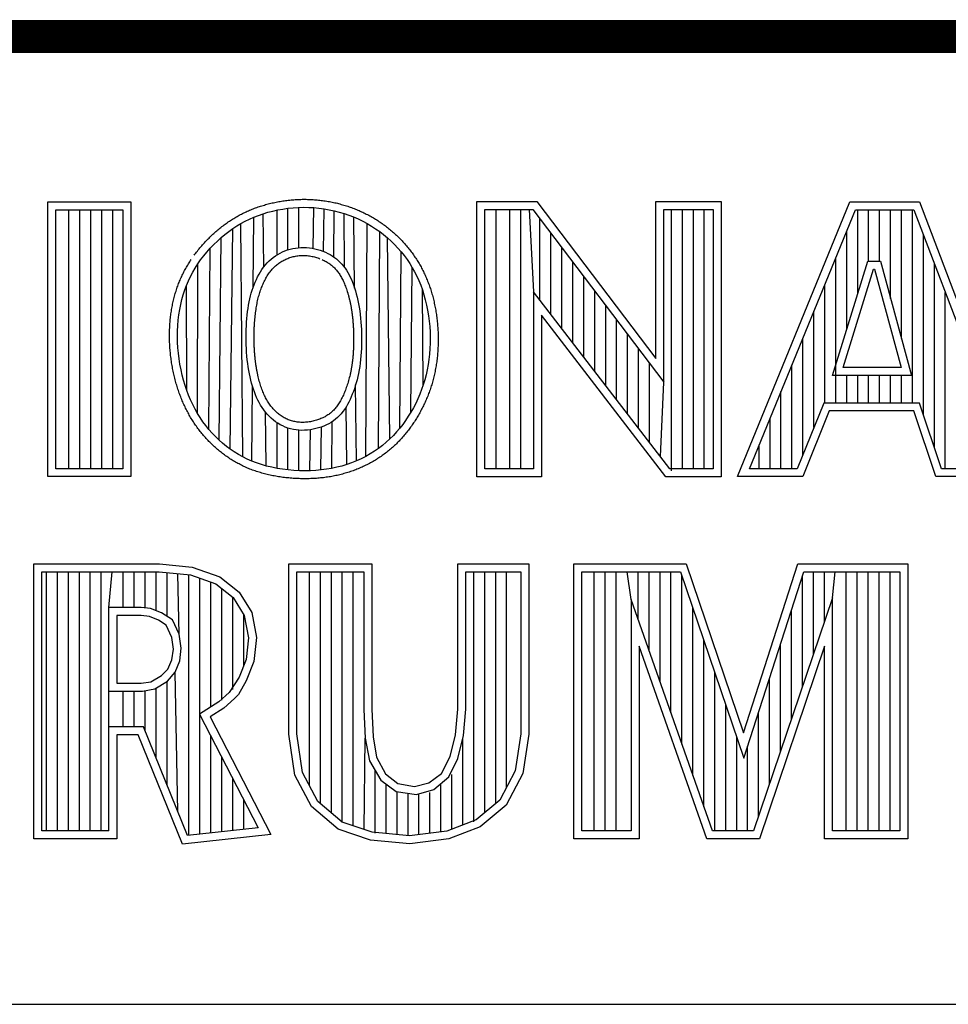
# Model space of a CAD drawing. Header units: inches. Extents: x 0 to 22, y 0 to 17.
# Tile 5 of 10: x 17.589 to 18.155, y 2.37 to 2.97. Entities that reach past the tile are written whole.
import ezdxf

# ---------------------------------------------------------------- set-up
doc = ezdxf.new("R2010")
doc.units = ezdxf.units.IN
doc.header["$LTSCALE"] = 1.21
doc.header["$MEASUREMENT"] = 0
doc.layers.get('0').update_dxf_attribs({"linetype": 'CONTINUOUS'})

msp = doc.modelspace()

# ---------------------------------------------------------------- linework, layer by layer
at = {"color": 2, "linetype": 'CONTINUOUS'}
for p, q in [((16.375, 2.96), (21.5, 2.96)), ((17.60594, 2.85908), (17.65646, 2.85908)), ((17.60594, 2.69154), (17.60594, 2.85908)), ((17.65646, 2.85908), (17.65646, 2.69154)), ((17.86728, 2.85918), (17.90389, 2.85918)), ((17.86728, 2.69148), (17.86728, 2.85918)), ((17.90389, 2.85918), (17.97641, 2.76361)), ((17.97641, 2.85918), (18.01622, 2.85918)), ((17.97641, 2.76361), (17.97641, 2.85918)), ((18.01622, 2.85918), (18.01622, 2.69148)), ((18.02617, 2.69154), (18.09464, 2.85908)), ((18.09464, 2.85908), (18.13691, 2.85908)), ((18.13691, 2.85908), (18.20052, 2.69154)), ((17.6108, 2.85422), (17.6516, 2.85422)), ((17.6108, 2.6964), (17.6108, 2.85422)), ((17.61869, 2.6964), (17.61869, 2.85422)), ((17.62536, 2.6964), (17.62536, 2.85422)), ((17.63204, 2.6964), (17.63204, 2.85422)), ((17.63871, 2.6964), (17.63871, 2.85422)), ((17.64539, 2.6964), (17.64539, 2.85422)), ((17.6516, 2.85422), (17.6516, 2.6964)), ((17.7314, 2.8497), (17.73416, 2.85077)), ((17.73416, 2.85077), (17.73699, 2.85175)), ((17.73699, 2.85175), (17.73991, 2.85262)), ((17.73738, 2.81926), (17.73699, 2.85175)), ((17.73991, 2.85262), (17.74289, 2.8534)), ((17.74289, 2.8534), (17.74594, 2.85407)), ((17.74552, 2.82671), (17.74552, 2.85398)), ((17.74594, 2.85407), (17.74903, 2.85463)), ((17.74903, 2.85463), (17.75216, 2.85508)), ((17.75216, 2.85508), (17.75531, 2.8554)), ((17.7522, 2.82975), (17.7522, 2.85508)), ((17.75531, 2.8554), (17.75848, 2.85561)), ((17.75848, 2.85561), (17.76164, 2.85569)), ((17.75887, 2.83109), (17.75887, 2.85562)), ((17.76164, 2.85569), (17.7648, 2.85565)), ((17.7648, 2.85565), (17.76795, 2.85548)), ((17.76758, 2.83059), (17.76795, 2.85548)), ((17.76795, 2.85548), (17.77109, 2.85518)), ((17.77109, 2.85518), (17.77421, 2.85477)), ((17.77388, 2.82872), (17.77421, 2.85477)), ((17.77421, 2.85477), (17.7773, 2.85423)), ((17.7773, 2.85423), (17.78036, 2.85357)), ((17.7801, 2.82537), (17.78036, 2.85357)), ((17.78036, 2.85357), (17.78338, 2.8528)), ((17.78338, 2.8528), (17.78636, 2.85191)), ((17.78636, 2.85191), (17.78929, 2.8509)), ((17.78671, 2.81893), (17.78636, 2.85191)), ((17.78929, 2.8509), (17.79216, 2.84979)), ((17.87213, 2.85433), (17.90148, 2.85433)), ((17.87213, 2.69633), (17.87213, 2.85433)), ((17.87903, 2.69633), (17.87903, 2.85433)), ((17.8874, 2.69633), (17.8874, 2.85433)), ((17.89408, 2.69633), (17.89408, 2.85433)), ((17.89906, 2.85433), (17.90188, 2.80417)), ((17.90148, 2.85433), (17.98126, 2.74917)), ((17.98126, 2.85433), (18.01136, 2.85433)), ((17.98126, 2.74917), (17.98126, 2.85433)), ((17.98584, 2.69504), (17.98584, 2.85433)), ((17.99251, 2.69633), (17.99251, 2.85433)), ((17.99919, 2.69633), (17.99919, 2.85433)), ((18.00586, 2.69633), (18.00586, 2.85433)), ((18.01136, 2.85433), (18.01136, 2.69633)), ((18.0334, 2.6964), (18.0979, 2.85422)), ((18.0979, 2.85422), (18.13356, 2.85422)), ((18.09932, 2.80299), (18.09932, 2.85422)), ((18.10599, 2.82279), (18.10599, 2.85422)), ((18.11267, 2.82279), (18.11267, 2.85422)), ((18.11934, 2.80019), (18.11934, 2.85422)), ((18.12602, 2.77565), (18.12602, 2.85422)), ((18.1327, 2.73641), (18.1327, 2.85422)), ((18.13356, 2.85422), (18.19348, 2.6964)), ((17.71857, 2.84274), (17.72103, 2.84436)), ((17.72103, 2.84436), (17.72354, 2.84585)), ((17.72354, 2.84585), (17.72609, 2.84724)), ((17.72462, 2.70355), (17.72354, 2.84585)), ((17.72609, 2.84724), (17.72871, 2.84852)), ((17.72871, 2.84852), (17.7314, 2.8497)), ((17.73102, 2.80703), (17.7314, 2.8497)), ((17.79216, 2.84979), (17.79498, 2.84857)), ((17.79273, 2.80648), (17.79225, 2.84975)), ((17.79498, 2.84857), (17.79774, 2.84723)), ((17.79774, 2.84723), (17.80043, 2.8458)), ((17.79954, 2.70387), (17.80043, 2.8458)), ((17.80043, 2.8458), (17.80305, 2.84426)), ((17.80305, 2.84426), (17.8056, 2.84262)), ((17.90573, 2.79916), (17.90573, 2.84873)), ((17.71144, 2.83719), (17.71377, 2.83915)), ((17.71377, 2.83915), (17.71615, 2.84101)), ((17.71615, 2.84101), (17.71857, 2.84274)), ((17.71705, 2.70823), (17.71857, 2.84274)), ((17.8056, 2.84262), (17.80807, 2.84088)), ((17.8074, 2.70875), (17.80807, 2.84088)), ((17.80807, 2.84088), (17.81046, 2.83904)), ((17.81046, 2.83904), (17.81277, 2.83711)), ((17.91241, 2.79049), (17.91241, 2.83993)), ((18.09264, 2.78138), (18.09264, 2.84136)), ((18.13937, 2.72947), (18.13937, 2.83893)), ((17.70482, 2.83071), (17.70695, 2.83295)), ((17.70695, 2.83295), (17.70916, 2.83512)), ((17.70916, 2.83512), (17.71144, 2.83719)), ((17.71017, 2.71385), (17.71144, 2.83719)), ((17.81277, 2.83711), (17.815, 2.83509)), ((17.8143, 2.71449), (17.81277, 2.83711)), ((17.815, 2.83509), (17.81713, 2.83298)), ((17.81713, 2.83298), (17.81918, 2.8308)), ((17.69899, 2.8236), (17.70083, 2.82602)), ((17.70083, 2.82602), (17.70277, 2.82839)), ((17.70277, 2.82839), (17.70482, 2.83071)), ((17.70401, 2.72031), (17.70482, 2.83071)), ((17.74325, 2.82517), (17.74458, 2.82612)), ((17.74458, 2.82612), (17.74596, 2.82698)), ((17.74596, 2.82698), (17.74738, 2.82777)), ((17.74738, 2.82777), (17.74884, 2.82847)), ((17.74884, 2.82847), (17.75034, 2.82911)), ((17.75034, 2.82911), (17.75188, 2.82966)), ((17.75188, 2.82966), (17.75347, 2.83014)), ((17.75347, 2.83014), (17.75508, 2.83053)), ((17.75508, 2.83053), (17.75674, 2.83084)), ((17.75674, 2.83084), (17.75841, 2.83106)), ((17.75841, 2.83106), (17.76012, 2.83118)), ((17.76012, 2.83118), (17.76184, 2.83121)), ((17.76184, 2.83121), (17.76357, 2.83114)), ((17.76357, 2.83114), (17.76528, 2.83097)), ((17.76528, 2.83097), (17.76698, 2.83071)), ((17.76698, 2.83071), (17.76865, 2.83037)), ((17.76865, 2.83037), (17.77028, 2.82995)), ((17.77028, 2.82995), (17.77188, 2.82946)), ((17.77188, 2.82946), (17.77344, 2.8289)), ((17.77344, 2.8289), (17.77496, 2.82827)), ((17.77496, 2.82827), (17.77642, 2.82758)), ((17.77642, 2.82758), (17.77782, 2.82682)), ((17.77782, 2.82682), (17.77917, 2.82601)), ((17.77917, 2.82601), (17.78046, 2.82512)), ((17.81918, 2.8308), (17.82113, 2.82854)), ((17.8203, 2.72104), (17.82113, 2.82854)), ((17.82113, 2.82854), (17.82298, 2.82621)), ((17.82298, 2.82621), (17.82473, 2.82383)), ((17.91908, 2.78181), (17.91908, 2.83113)), ((17.69567, 2.81864), (17.69727, 2.82114)), ((17.69706, 2.7301), (17.69727, 2.82114)), ((17.69727, 2.82114), (17.69899, 2.8236)), ((17.73736, 2.81923), (17.73843, 2.82057)), ((17.73843, 2.82057), (17.73955, 2.82184)), ((17.73955, 2.82184), (17.74073, 2.82303)), ((17.74073, 2.82303), (17.74196, 2.82414)), ((17.74196, 2.82414), (17.74325, 2.82517)), ((17.78046, 2.82512), (17.78169, 2.82418)), ((17.78169, 2.82418), (17.78286, 2.82318)), ((17.78286, 2.82318), (17.78398, 2.82213)), ((17.78398, 2.82213), (17.78502, 2.82101)), ((17.78502, 2.82101), (17.78601, 2.81985)), ((17.82473, 2.82383), (17.82637, 2.82139)), ((17.82637, 2.82139), (17.82791, 2.81889)), ((17.92576, 2.77313), (17.92576, 2.82233)), ((18.08395, 2.75326), (18.10544, 2.82279)), ((18.08597, 2.73641), (18.08597, 2.82503)), ((18.10544, 2.82279), (18.1132, 2.82279)), ((18.1132, 2.82279), (18.13211, 2.75327)), ((18.14605, 2.70964), (18.14605, 2.82134)), ((17.6928, 2.81349), (17.69418, 2.81609)), ((17.69418, 2.81609), (17.69567, 2.81864)), ((17.73372, 2.81332), (17.73454, 2.81487)), ((17.73454, 2.81487), (17.73542, 2.81637)), ((17.73542, 2.81637), (17.73636, 2.81783)), ((17.73636, 2.81783), (17.73736, 2.81923)), ((17.78601, 2.81985), (17.78694, 2.81863)), ((17.78694, 2.81863), (17.78781, 2.81735)), ((17.78781, 2.81735), (17.78863, 2.81601)), ((17.78863, 2.81601), (17.78939, 2.81462)), ((17.78939, 2.81462), (17.79011, 2.81317)), ((17.8271, 2.73087), (17.82791, 2.81889)), ((17.82791, 2.81889), (17.82935, 2.81632)), ((17.82935, 2.81632), (17.83069, 2.81369)), ((18.09053, 2.75812), (18.10902, 2.81794)), ((18.10902, 2.81794), (18.10949, 2.81794)), ((18.10949, 2.81794), (18.12576, 2.75812)), ((17.68934, 2.80531), (17.69039, 2.80811)), ((17.69039, 2.80811), (17.69154, 2.81084)), ((17.69054, 2.7441), (17.69039, 2.80811)), ((17.69154, 2.81084), (17.6928, 2.81349)), ((17.73095, 2.80682), (17.73156, 2.80849)), ((17.73156, 2.80849), (17.73223, 2.81013)), ((17.73223, 2.81013), (17.73294, 2.81174)), ((17.73294, 2.81174), (17.73372, 2.81332)), ((17.79011, 2.81317), (17.7908, 2.81165)), ((17.7908, 2.81165), (17.79145, 2.81006)), ((17.79145, 2.81006), (17.79207, 2.8084)), ((17.79207, 2.8084), (17.79267, 2.80666)), ((17.83069, 2.81369), (17.83192, 2.81099)), ((17.83192, 2.81099), (17.83306, 2.8082)), ((17.83306, 2.8082), (17.8341, 2.80532)), ((17.93243, 2.76446), (17.93243, 2.81353)), ((18.07929, 2.73641), (18.07929, 2.80869)), ((17.68756, 2.79946), (17.6884, 2.80243)), ((17.6884, 2.80243), (17.68934, 2.80531)), ((17.72939, 2.80163), (17.72986, 2.8034)), ((17.72986, 2.8034), (17.73038, 2.80513)), ((17.73038, 2.80513), (17.73095, 2.80682)), ((17.79267, 2.80666), (17.79324, 2.80484)), ((17.79324, 2.80484), (17.79378, 2.80294)), ((17.79378, 2.80294), (17.79429, 2.80098)), ((17.8341, 2.80532), (17.83504, 2.80236)), ((17.83465, 2.74751), (17.8341, 2.80532)), ((17.83504, 2.80236), (17.83588, 2.79929)), ((17.98484, 2.69633), (17.90188, 2.80417)), ((17.90188, 2.80417), (17.90188, 2.69633)), ((17.93911, 2.75578), (17.93911, 2.80473)), ((18.15272, 2.6964), (18.15272, 2.80376)), ((17.68622, 2.7933), (17.68684, 2.79642)), ((17.68684, 2.79642), (17.68756, 2.79946)), ((17.72791, 2.7941), (17.72822, 2.79606)), ((17.72822, 2.79606), (17.72857, 2.79797)), ((17.72857, 2.79797), (17.72896, 2.79982)), ((17.72896, 2.79982), (17.72939, 2.80163)), ((17.79429, 2.80098), (17.79476, 2.79896)), ((17.79476, 2.79896), (17.79519, 2.79687)), ((17.79519, 2.79687), (17.79558, 2.79472)), ((17.83588, 2.79929), (17.83662, 2.79614)), ((17.83662, 2.79614), (17.83727, 2.79291)), ((17.68533, 2.78687), (17.68572, 2.79011)), ((17.68572, 2.79011), (17.68622, 2.7933)), ((17.72717, 2.78787), (17.72738, 2.79)), ((17.72738, 2.79), (17.72763, 2.79208)), ((17.72763, 2.79208), (17.72791, 2.7941)), ((17.79558, 2.79472), (17.79591, 2.79253)), ((17.79591, 2.79253), (17.7962, 2.79031)), ((17.7962, 2.79031), (17.79645, 2.78805)), ((17.83727, 2.79291), (17.8378, 2.78963)), ((17.94578, 2.7471), (17.94578, 2.79593)), ((18.07262, 2.72144), (18.07262, 2.79236)), ((17.68505, 2.78358), (17.68533, 2.78687)), ((17.72686, 2.78346), (17.727, 2.78569)), ((17.727, 2.78569), (17.72717, 2.78787)), ((17.79645, 2.78805), (17.79665, 2.78577)), ((17.79665, 2.78577), (17.7968, 2.78348)), ((17.8378, 2.78963), (17.83823, 2.78631)), ((17.83823, 2.78631), (17.83856, 2.78295)), ((17.98245, 2.69148), (17.90674, 2.7899)), ((17.90674, 2.7899), (17.90674, 2.69148)), ((17.95246, 2.73842), (17.95246, 2.78714)), ((17.68485, 2.77691), (17.68489, 2.78026)), ((17.68489, 2.78026), (17.68505, 2.78358)), ((17.72668, 2.77661), (17.7267, 2.77892)), ((17.7267, 2.77892), (17.72676, 2.78121)), ((17.72676, 2.78121), (17.72686, 2.78346)), ((17.7968, 2.78348), (17.79692, 2.78117)), ((17.79692, 2.78117), (17.797, 2.77886)), ((17.797, 2.77886), (17.79704, 2.77655)), ((17.83856, 2.78295), (17.83876, 2.77959)), ((17.83876, 2.77959), (17.83886, 2.77623)), ((17.95913, 2.72975), (17.95913, 2.77834)), ((17.68493, 2.77353), (17.68485, 2.77691)), ((17.68513, 2.77014), (17.68493, 2.77353)), ((17.7267, 2.77429), (17.72668, 2.77661)), ((17.72676, 2.77196), (17.7267, 2.77429)), ((17.79704, 2.77424), (17.797, 2.77194)), ((17.79704, 2.77655), (17.79704, 2.77424)), ((17.83884, 2.77289), (17.83871, 2.76957)), ((17.83886, 2.77623), (17.83884, 2.77289)), ((18.06594, 2.70483), (18.06594, 2.77602)), ((17.68544, 2.76675), (17.68513, 2.77014)), ((17.68586, 2.76337), (17.68544, 2.76675)), ((17.72686, 2.76964), (17.72676, 2.77196)), ((17.727, 2.76733), (17.72686, 2.76964)), ((17.72719, 2.76505), (17.727, 2.76733)), ((17.79681, 2.76739), (17.79666, 2.76515)), ((17.79693, 2.76966), (17.79681, 2.76739)), ((17.797, 2.77194), (17.79693, 2.76966)), ((17.83846, 2.76628), (17.8381, 2.76303)), ((17.83871, 2.76957), (17.83846, 2.76628)), ((17.96581, 2.72107), (17.96581, 2.76954)), ((17.68639, 2.76002), (17.68586, 2.76337)), ((17.68702, 2.75671), (17.68639, 2.76002)), ((17.72741, 2.7628), (17.72719, 2.76505)), ((17.72767, 2.76059), (17.72741, 2.7628)), ((17.72796, 2.75842), (17.72767, 2.76059)), ((17.7962, 2.76076), (17.79591, 2.75862)), ((17.79645, 2.76294), (17.7962, 2.76076)), ((17.79666, 2.76515), (17.79645, 2.76294)), ((17.8381, 2.76303), (17.83763, 2.75981)), ((17.97249, 2.71239), (17.97249, 2.76074)), ((17.68776, 2.75345), (17.68702, 2.75671)), ((17.7283, 2.75632), (17.72796, 2.75842)), ((17.72867, 2.75427), (17.7283, 2.75632)), ((17.72909, 2.75228), (17.72867, 2.75427)), ((17.79517, 2.7545), (17.79474, 2.75252)), ((17.79557, 2.75654), (17.79517, 2.7545)), ((17.79591, 2.75862), (17.79557, 2.75654)), ((17.83705, 2.75665), (17.83636, 2.75354)), ((17.83763, 2.75981), (17.83705, 2.75665)), ((18.05927, 2.6964), (18.05927, 2.75969)), ((18.12576, 2.75812), (18.09053, 2.75812)), ((17.68859, 2.75026), (17.68776, 2.75345)), ((17.68952, 2.74714), (17.68859, 2.75026)), ((17.72954, 2.75035), (17.72909, 2.75228)), ((17.73003, 2.74847), (17.72954, 2.75035)), ((17.73057, 2.74664), (17.73003, 2.74847)), ((17.79375, 2.74873), (17.79321, 2.74691)), ((17.79427, 2.7506), (17.79375, 2.74873)), ((17.79474, 2.75252), (17.79427, 2.7506)), ((17.83556, 2.75049), (17.83465, 2.74751)), ((17.83636, 2.75354), (17.83556, 2.75049)), ((17.97916, 2.70372), (17.98126, 2.74917)), ((18.13211, 2.75327), (18.08395, 2.75326)), ((18.09264, 2.73641), (18.09264, 2.75326)), ((18.09932, 2.73641), (18.09932, 2.75327)), ((18.10599, 2.73641), (18.10599, 2.75327)), ((18.11267, 2.73641), (18.11267, 2.75327)), ((18.11934, 2.73641), (18.11934, 2.75327)), ((18.12602, 2.73641), (18.12602, 2.75327)), ((17.69054, 2.7441), (17.68952, 2.74714)), ((17.69165, 2.74114), (17.69054, 2.7441)), ((17.73009, 2.70098), (17.73049, 2.74688)), ((17.73114, 2.74486), (17.73057, 2.74664)), ((17.73175, 2.74313), (17.73114, 2.74486)), ((17.73241, 2.74145), (17.73175, 2.74313)), ((17.79202, 2.74342), (17.79138, 2.74174)), ((17.79263, 2.74514), (17.79202, 2.74342)), ((17.79321, 2.74691), (17.79263, 2.74514)), ((17.79389, 2.70117), (17.79338, 2.74747)), ((17.83364, 2.74458), (17.83252, 2.74172)), ((17.83465, 2.74751), (17.83364, 2.74458)), ((18.05259, 2.6964), (18.05259, 2.74335)), ((17.69286, 2.73826), (17.69165, 2.74114)), ((17.69417, 2.73546), (17.69286, 2.73826)), ((17.73311, 2.7398), (17.73241, 2.74145)), ((17.73387, 2.7382), (17.73311, 2.7398)), ((17.73467, 2.73665), (17.73387, 2.7382)), ((17.73553, 2.73513), (17.73467, 2.73665)), ((17.78924, 2.73694), (17.78843, 2.73543)), ((17.78999, 2.7385), (17.78924, 2.73694)), ((17.79071, 2.7401), (17.78999, 2.7385)), ((17.79138, 2.74174), (17.79071, 2.7401)), ((17.83, 2.73618), (17.82859, 2.73349)), ((17.83131, 2.73892), (17.83, 2.73618)), ((17.83252, 2.74172), (17.83131, 2.73892)), ((18.07864, 2.73641), (18.06255, 2.6964)), ((18.13703, 2.73641), (18.07864, 2.73641)), ((18.1505, 2.6964), (18.13703, 2.73641)), ((17.69557, 2.73274), (17.69417, 2.73546)), ((17.69706, 2.7301), (17.69557, 2.73274)), ((17.69866, 2.72753), (17.69706, 2.7301)), ((17.73645, 2.73367), (17.73553, 2.73513)), ((17.73743, 2.73225), (17.73645, 2.73367)), ((17.73848, 2.73089), (17.73743, 2.73225)), ((17.73885, 2.69804), (17.73845, 2.73093)), ((17.73959, 2.72959), (17.73848, 2.73089)), ((17.78569, 2.73121), (17.78465, 2.72992)), ((17.78666, 2.73256), (17.78569, 2.73121)), ((17.78758, 2.73397), (17.78666, 2.73256)), ((17.78843, 2.73543), (17.78758, 2.73397)), ((17.78799, 2.69895), (17.78762, 2.73403)), ((17.8271, 2.73087), (17.82552, 2.72831)), ((17.82859, 2.73349), (17.8271, 2.73087)), ((18.08192, 2.73156), (18.06583, 2.69154)), ((18.13355, 2.73156), (18.08192, 2.73156)), ((18.14701, 2.69154), (18.13355, 2.73156)), ((17.70035, 2.72504), (17.69866, 2.72753)), ((17.70213, 2.72264), (17.70035, 2.72504)), ((17.74076, 2.72835), (17.73959, 2.72959)), ((17.74199, 2.72717), (17.74076, 2.72835)), ((17.74328, 2.72606), (17.74199, 2.72717)), ((17.74463, 2.72503), (17.74328, 2.72606)), ((17.74604, 2.72408), (17.74463, 2.72503)), ((17.74552, 2.69658), (17.74552, 2.72443)), ((17.7475, 2.72321), (17.74604, 2.72408)), ((17.77849, 2.72464), (17.77708, 2.72382)), ((17.77985, 2.72555), (17.77849, 2.72464)), ((17.7789, 2.69661), (17.77916, 2.72509)), ((17.78114, 2.72652), (17.77985, 2.72555)), ((17.78238, 2.72758), (17.78114, 2.72652)), ((17.78355, 2.72871), (17.78238, 2.72758)), ((17.78465, 2.72992), (17.78355, 2.72871)), ((17.82386, 2.72581), (17.82213, 2.72338)), ((17.82552, 2.72831), (17.82386, 2.72581)), ((18.04592, 2.6964), (18.04592, 2.72702)), ((17.70401, 2.72031), (17.70213, 2.72264)), ((17.70598, 2.71807), (17.70401, 2.72031)), ((17.70803, 2.71591), (17.70598, 2.71807)), ((17.74902, 2.72243), (17.7475, 2.72321)), ((17.75058, 2.72175), (17.74902, 2.72243)), ((17.75218, 2.72116), (17.75058, 2.72175)), ((17.75381, 2.72067), (17.75218, 2.72116)), ((17.7522, 2.69565), (17.7522, 2.72116)), ((17.75548, 2.72029), (17.75381, 2.72067)), ((17.75717, 2.72001), (17.75548, 2.72029)), ((17.75888, 2.71983), (17.75717, 2.72001)), ((17.75887, 2.69518), (17.75887, 2.71983)), ((17.76061, 2.71974), (17.75888, 2.71983)), ((17.76235, 2.71977), (17.76061, 2.71974)), ((17.76409, 2.71989), (17.76235, 2.71977)), ((17.76582, 2.7201), (17.76409, 2.71989)), ((17.76555, 2.69516), (17.76592, 2.72012)), ((17.76754, 2.7204), (17.76582, 2.7201)), ((17.76923, 2.72079), (17.76754, 2.7204)), ((17.77089, 2.72125), (17.76923, 2.72079)), ((17.77251, 2.72179), (17.77089, 2.72125)), ((17.77222, 2.69561), (17.77255, 2.7218)), ((17.77408, 2.7224), (17.77251, 2.72179)), ((17.77561, 2.72308), (17.77408, 2.7224)), ((17.77708, 2.72382), (17.77561, 2.72308)), ((17.8184, 2.71877), (17.8164, 2.71659)), ((17.8203, 2.72104), (17.8184, 2.71877)), ((17.82213, 2.72338), (17.8203, 2.72104)), ((17.71017, 2.71385), (17.70803, 2.71591)), ((17.71239, 2.71188), (17.71017, 2.71385)), ((17.81211, 2.71249), (17.80981, 2.71057)), ((17.8143, 2.71449), (17.81211, 2.71249)), ((17.8164, 2.71659), (17.8143, 2.71449)), ((17.71468, 2.71001), (17.71239, 2.71188)), ((17.71705, 2.70823), (17.71468, 2.71001)), ((17.71949, 2.70657), (17.71705, 2.70823)), ((17.72201, 2.705), (17.71949, 2.70657)), ((17.80488, 2.70702), (17.80226, 2.70539)), ((17.8074, 2.70875), (17.80488, 2.70702)), ((17.80981, 2.71057), (17.8074, 2.70875)), ((18.03924, 2.6964), (18.03924, 2.71068)), ((17.72462, 2.70355), (17.72201, 2.705)), ((17.72731, 2.70221), (17.72462, 2.70355)), ((17.73009, 2.70098), (17.72731, 2.70221)), ((17.73298, 2.69986), (17.73009, 2.70098)), ((17.79389, 2.70117), (17.79097, 2.69999)), ((17.79675, 2.70246), (17.79389, 2.70117)), ((17.79954, 2.70387), (17.79675, 2.70246)), ((17.80226, 2.70539), (17.79954, 2.70387)), ((17.6516, 2.6964), (17.6108, 2.6964)), ((17.73597, 2.69887), (17.73298, 2.69986)), ((17.73907, 2.69798), (17.73597, 2.69887)), ((17.74228, 2.69722), (17.73907, 2.69798)), ((17.74557, 2.69657), (17.74228, 2.69722)), ((17.74892, 2.69605), (17.74557, 2.69657)), ((17.75231, 2.69564), (17.74892, 2.69605)), ((17.75572, 2.69535), (17.75231, 2.69564)), ((17.75914, 2.69517), (17.75572, 2.69535)), ((17.76253, 2.69511), (17.75914, 2.69517)), ((17.76588, 2.69517), (17.76253, 2.69511)), ((17.76918, 2.69535), (17.76588, 2.69517)), ((17.77243, 2.69564), (17.76918, 2.69535)), ((17.77564, 2.69605), (17.77243, 2.69564)), ((17.7788, 2.69659), (17.77564, 2.69605)), ((17.78191, 2.69725), (17.7788, 2.69659)), ((17.78497, 2.69803), (17.78191, 2.69725)), ((17.78799, 2.69895), (17.78497, 2.69803)), ((17.79097, 2.69999), (17.78799, 2.69895)), ((17.90188, 2.69633), (17.87213, 2.69633)), ((18.01136, 2.69633), (17.98484, 2.69633)), ((18.06255, 2.6964), (18.0334, 2.6964)), ((18.19348, 2.6964), (18.1505, 2.6964)), ((17.65646, 2.69154), (17.60594, 2.69154)), ((17.90674, 2.69148), (17.86728, 2.69148)), ((18.01622, 2.69148), (17.98245, 2.69148)), ((18.06583, 2.69154), (18.02617, 2.69154)), ((18.20052, 2.69154), (18.14701, 2.69154)), ((17.59726, 2.63838), (17.67396, 2.63838)), ((17.59726, 2.47075), (17.59726, 2.63838)), ((17.67396, 2.63838), (17.69383, 2.6364)), ((17.69383, 2.6364), (17.7106, 2.6305)), ((17.75268, 2.63838), (17.80328, 2.63838)), ((17.75268, 2.53454), (17.75268, 2.63838)), ((17.80328, 2.63838), (17.80328, 2.54993)), ((17.85571, 2.63838), (17.89897, 2.63838)), ((17.85571, 2.54993), (17.85571, 2.63838)), ((17.89897, 2.63838), (17.89897, 2.53454)), ((17.92641, 2.63838), (17.99489, 2.63838)), ((17.92641, 2.47075), (17.92641, 2.63838)), ((17.99489, 2.63838), (18.02985, 2.53552)), ((18.02985, 2.53552), (18.06289, 2.63838)), ((18.06289, 2.63838), (18.12993, 2.63838)), ((18.12993, 2.63838), (18.12993, 2.47075)), ((17.60211, 2.63352), (17.67372, 2.63352)), ((17.60211, 2.47561), (17.60211, 2.63352)), ((17.60506, 2.47561), (17.60506, 2.63352)), ((17.61173, 2.47561), (17.61173, 2.63352)), ((17.61841, 2.47561), (17.61841, 2.63352)), ((17.62509, 2.47561), (17.62509, 2.63352)), ((17.63176, 2.47561), (17.63176, 2.63352)), ((17.63844, 2.47561), (17.63844, 2.63352)), ((17.64302, 2.61177), (17.64511, 2.63352)), ((17.65179, 2.61177), (17.65179, 2.63352)), ((17.65846, 2.61177), (17.65846, 2.63352)), ((17.66514, 2.61149), (17.66514, 2.63352)), ((17.67181, 2.60984), (17.67181, 2.63352)), ((17.67372, 2.63352), (17.69277, 2.63163)), ((17.67849, 2.60645), (17.67849, 2.63305)), ((17.68583, 2.59559), (17.68516, 2.63238)), ((17.69184, 2.47286), (17.69184, 2.63172)), ((17.69277, 2.63163), (17.70823, 2.62619)), ((17.69851, 2.47359), (17.69851, 2.6296)), ((17.7106, 2.6305), (17.7224, 2.62119)), ((17.75754, 2.63352), (17.79842, 2.63352)), ((17.75754, 2.5349), (17.75754, 2.63352)), ((17.76527, 2.50329), (17.76527, 2.63352)), ((17.77194, 2.49237), (17.77194, 2.63352)), ((17.77862, 2.48661), (17.77862, 2.63352)), ((17.7853, 2.48085), (17.7853, 2.63352)), ((17.79197, 2.47868), (17.79197, 2.63352)), ((17.79842, 2.63352), (17.79843, 2.54972)), ((17.86056, 2.63352), (17.89412, 2.63352)), ((17.86056, 2.54993), (17.86056, 2.63352)), ((17.8654, 2.48119), (17.8654, 2.63352)), ((17.87208, 2.48678), (17.87208, 2.63352)), ((17.87875, 2.49236), (17.87875, 2.63352)), ((17.88543, 2.50242), (17.88543, 2.63352)), ((17.89412, 2.63352), (17.89412, 2.53491)), ((17.93126, 2.63352), (17.99141, 2.63352)), ((17.93126, 2.47561), (17.93126, 2.63352)), ((17.93883, 2.47561), (17.93883, 2.63352)), ((17.94551, 2.47561), (17.94551, 2.63352)), ((17.95218, 2.47561), (17.95218, 2.63352)), ((17.9613, 2.61668), (17.95886, 2.63352)), ((17.96553, 2.60461), (17.96553, 2.63352)), ((17.97221, 2.58558), (17.97221, 2.63352)), ((17.97888, 2.56655), (17.97888, 2.63352)), ((17.98556, 2.54752), (17.98556, 2.63352)), ((17.99141, 2.63352), (18.02998, 2.52005)), ((17.99223, 2.52849), (17.99223, 2.6311)), ((18.02998, 2.52005), (18.06643, 2.63352)), ((18.06566, 2.5634), (18.06566, 2.63114)), ((18.06643, 2.63352), (18.12508, 2.63352)), ((18.07234, 2.58312), (18.07234, 2.63352)), ((18.07901, 2.60284), (18.07901, 2.63352)), ((18.08403, 2.61765), (18.08569, 2.63352)), ((18.09236, 2.47561), (18.09236, 2.63352)), ((18.09904, 2.47561), (18.09904, 2.63352)), ((18.10572, 2.47561), (18.10572, 2.63352)), ((18.11239, 2.47561), (18.11239, 2.63352)), ((18.11907, 2.47561), (18.11907, 2.63352)), ((18.12508, 2.63352), (18.12508, 2.47561)), ((17.70519, 2.55119), (17.70519, 2.62726)), ((17.70823, 2.62619), (17.71873, 2.6179)), ((17.71187, 2.55539), (17.71187, 2.62332)), ((17.71854, 2.5619), (17.71854, 2.61805)), ((17.71873, 2.6179), (17.72556, 2.60698)), ((17.7224, 2.62119), (17.73016, 2.60877)), ((18.01078, 2.47561), (17.9613, 2.61668)), ((17.9613, 2.61668), (17.9613, 2.47561)), ((18.08403, 2.61765), (18.03594, 2.47561)), ((18.08403, 2.47561), (18.08403, 2.61765)), ((17.66278, 2.61177), (17.64302, 2.61177)), ((17.64302, 2.47561), (17.64302, 2.61177)), ((17.66835, 2.61111), (17.66278, 2.61177)), ((17.6751, 2.60864), (17.66835, 2.61111)), ((17.99891, 2.50946), (17.99891, 2.61146)), ((18.05899, 2.54369), (18.05899, 2.61036)), ((17.66278, 2.60691), (17.64788, 2.60691)), ((17.64788, 2.60691), (17.64788, 2.56563)), ((17.66775, 2.60629), (17.66278, 2.60691)), ((17.67334, 2.60412), (17.66775, 2.60629)), ((17.678, 2.60101), (17.67334, 2.60412)), ((17.68184, 2.60429), (17.6751, 2.60864)), ((17.68583, 2.59559), (17.68184, 2.60429)), ((17.72522, 2.57652), (17.72522, 2.60753)), ((17.72556, 2.60698), (17.72806, 2.59338)), ((17.73016, 2.60877), (17.73296, 2.59356)), ((17.68141, 2.59356), (17.678, 2.60101)), ((17.68234, 2.58642), (17.68141, 2.59356)), ((17.68716, 2.58705), (17.68583, 2.59559)), ((17.72806, 2.59338), (17.72665, 2.58015)), ((17.73296, 2.59356), (17.73141, 2.57898)), ((17.68141, 2.57991), (17.68234, 2.58642)), ((17.68622, 2.57922), (17.68716, 2.58705)), ((18.00734, 2.47075), (17.96616, 2.58817)), ((17.96616, 2.58817), (17.96616, 2.47075)), ((18.00558, 2.49042), (18.00558, 2.59182)), ((18.07917, 2.58817), (18.03942, 2.47075)), ((18.05231, 2.52397), (18.05231, 2.58957)), ((18.07917, 2.47075), (18.07917, 2.58817)), ((17.72665, 2.58015), (17.72235, 2.56926)), ((17.6752, 2.57028), (17.67893, 2.57432)), ((17.67893, 2.57432), (17.68141, 2.57991)), ((17.68337, 2.57235), (17.68622, 2.57922)), ((17.73141, 2.57898), (17.72675, 2.56718)), ((17.66868, 2.56656), (17.6752, 2.57028)), ((17.67877, 2.56699), (17.68337, 2.57235)), ((17.68516, 2.48733), (17.68337, 2.57235)), ((17.72235, 2.56926), (17.71635, 2.55992)), ((18.01226, 2.47561), (18.01226, 2.57218)), ((18.04564, 2.50425), (18.04564, 2.56879)), ((17.64788, 2.56563), (17.66278, 2.56563)), ((17.66278, 2.56563), (17.66868, 2.56656)), ((17.66354, 2.56083), (17.67109, 2.56234)), ((17.67109, 2.56234), (17.67877, 2.56699)), ((17.67181, 2.5203), (17.67181, 2.56249)), ((17.67849, 2.50381), (17.67849, 2.56666)), ((17.72675, 2.56718), (17.72209, 2.5588)), ((17.64302, 2.56077), (17.66354, 2.56083)), ((17.65179, 2.53913), (17.65179, 2.5608)), ((17.65846, 2.53913), (17.65846, 2.56082)), ((17.66514, 2.53679), (17.66514, 2.56084)), ((17.71635, 2.55992), (17.71014, 2.5543)), ((17.71961, 2.55632), (17.71309, 2.55042)), ((17.72209, 2.5588), (17.71961, 2.55632)), ((17.71014, 2.5543), (17.69835, 2.54688)), ((17.71309, 2.55042), (17.7047, 2.54514)), ((18.01893, 2.47561), (18.01893, 2.55254)), ((17.69835, 2.54688), (17.7341, 2.4775)), ((17.7047, 2.54514), (17.74165, 2.47344)), ((17.79843, 2.54972), (17.79923, 2.53223)), ((17.80328, 2.54993), (17.80401, 2.53307)), ((17.85424, 2.53417), (17.85571, 2.54993)), ((17.85908, 2.53372), (17.86056, 2.54993)), ((18.03896, 2.48453), (18.03896, 2.54801)), ((17.66419, 2.53913), (17.64302, 2.53913)), ((17.69106, 2.47277), (17.66419, 2.53913)), ((17.66092, 2.53428), (17.64788, 2.53428)), ((17.64788, 2.53428), (17.64788, 2.47075)), ((17.68794, 2.46755), (17.66092, 2.53428)), ((17.70519, 2.47433), (17.70519, 2.5336)), ((17.75635, 2.50962), (17.75268, 2.53454)), ((17.76103, 2.51117), (17.75754, 2.5349)), ((17.79865, 2.47645), (17.79923, 2.53223)), ((17.79923, 2.53223), (17.80193, 2.51832)), ((17.80401, 2.53307), (17.80621, 2.52061)), ((17.85094, 2.52098), (17.85424, 2.53417)), ((17.85565, 2.5198), (17.85908, 2.53372)), ((17.85872, 2.47925), (17.85872, 2.53229)), ((17.89412, 2.53491), (17.89063, 2.51226)), ((17.89897, 2.53454), (17.89531, 2.51072)), ((18.02561, 2.47561), (18.02561, 2.5329)), ((18.03229, 2.47561), (18.03229, 2.52723)), ((17.71187, 2.47506), (17.71187, 2.52065)), ((17.80621, 2.52061), (17.81171, 2.51035)), ((17.84581, 2.51072), (17.85094, 2.52098)), ((17.80193, 2.51832), (17.80868, 2.50656)), ((17.85015, 2.50855), (17.85565, 2.5198)), ((17.76661, 2.49056), (17.75635, 2.50962)), ((17.77046, 2.49365), (17.76103, 2.51117)), ((17.80532, 2.47423), (17.80532, 2.51241)), ((17.81171, 2.51035), (17.81904, 2.50449)), ((17.83811, 2.50486), (17.84581, 2.51072)), ((17.84105, 2.50099), (17.85015, 2.50855)), ((17.85205, 2.47668), (17.85205, 2.51012)), ((17.89063, 2.51226), (17.88119, 2.49441)), ((17.89531, 2.51072), (17.88504, 2.49129)), ((17.71854, 2.47579), (17.71854, 2.50769)), ((17.80868, 2.50656), (17.81819, 2.49971)), ((17.812, 2.47404), (17.812, 2.50417)), ((17.81904, 2.50449), (17.82931, 2.50266)), ((17.82931, 2.50266), (17.83811, 2.50486)), ((17.84537, 2.47507), (17.84537, 2.50458)), ((17.81819, 2.49971), (17.83049, 2.49795)), ((17.81867, 2.47343), (17.81867, 2.49936)), ((17.82535, 2.4726), (17.82535, 2.49868)), ((17.83049, 2.49795), (17.84105, 2.50099)), ((17.83202, 2.47343), (17.83202, 2.49773)), ((17.8387, 2.47425), (17.8387, 2.49904)), ((17.72522, 2.47652), (17.72522, 2.49474)), ((17.78274, 2.47664), (17.76661, 2.49056)), ((17.78519, 2.48094), (17.77046, 2.49365)), ((17.88119, 2.49441), (17.86678, 2.48234)), ((17.88504, 2.49129), (17.86927, 2.4781)), ((17.80355, 2.47482), (17.78519, 2.48094)), ((17.86678, 2.48234), (17.84903, 2.47552)), ((17.86927, 2.4781), (17.85021, 2.47077)), ((17.64302, 2.47561), (17.60211, 2.47561)), ((17.74165, 2.47344), (17.68794, 2.46755)), ((17.7341, 2.4775), (17.69106, 2.47277)), ((17.80255, 2.47004), (17.78274, 2.47664)), ((17.8263, 2.47272), (17.80355, 2.47482)), ((17.84903, 2.47552), (17.8263, 2.47272)), ((17.9613, 2.47561), (17.93126, 2.47561)), ((18.03594, 2.47561), (18.01078, 2.47561)), ((18.12508, 2.47561), (18.08403, 2.47561)), ((17.64788, 2.47075), (17.59726, 2.47075)), ((17.82638, 2.46784), (17.80255, 2.47004)), ((17.85021, 2.47077), (17.82638, 2.46784)), ((17.96616, 2.47075), (17.92641, 2.47075)), ((18.03942, 2.47075), (18.00734, 2.47075)), ((18.12993, 2.47075), (18.07917, 2.47075)), ((16.7288, 2.37), (21.5, 2.37))]:
    msp.add_line(p, q, dxfattribs=at)
at = {"color": 7, "linetype": 'CONTINUOUS', "const_width": 0.02}
msp.add_lwpolyline([(13.6, 2.95953), (21.5, 2.96)], dxfattribs=at)
at = {"color": 2, "linetype": 'CONTINUOUS'}
for points, knots in [([(17.69507, 2.82646), (17.69568, 2.82734), (17.69702, 2.82904), (17.69906, 2.83156), (17.70123, 2.834), (17.70348, 2.83638), (17.70581, 2.83866), (17.70822, 2.84085), (17.7107, 2.84294), (17.71322, 2.84491), (17.7158, 2.84676), (17.71843, 2.84849), (17.72112, 2.85009), (17.72386, 2.85158), (17.72667, 2.85295), (17.72954, 2.85421), (17.73249, 2.85536), (17.73551, 2.85639), (17.7386, 2.85732), (17.74177, 2.85814), (17.74499, 2.85885), (17.74826, 2.85944), (17.75157, 2.85992), (17.7549, 2.86027), (17.75826, 2.86049), (17.76161, 2.86057), (17.76497, 2.86052), (17.76831, 2.86034), (17.77164, 2.86003), (17.77495, 2.85959), (17.77823, 2.85902), (17.78147, 2.85832), (17.78468, 2.8575), (17.78784, 2.85655), (17.79095, 2.85549), (17.79401, 2.8543), (17.79701, 2.853), (17.79994, 2.85159), (17.80281, 2.85006), (17.80561, 2.84842), (17.80832, 2.84667), (17.81096, 2.84481), (17.81351, 2.84285), (17.81598, 2.84079), (17.81835, 2.83863), (17.82062, 2.83639), (17.8228, 2.83406), (17.82488, 2.83166), (17.82685, 2.82918), (17.82871, 2.82664), (17.83047, 2.82403), (17.83212, 2.82136), (17.83366, 2.81862), (17.83509, 2.8158), (17.8364, 2.81291), (17.83762, 2.80993), (17.83872, 2.80687), (17.83972, 2.80372), (17.84061, 2.80048), (17.84139, 2.79716), (17.84207, 2.79377), (17.84263, 2.79033), (17.84308, 2.78685), (17.84342, 2.78334), (17.84363, 2.77981), (17.84373, 2.77629), (17.84372, 2.77279), (17.84357, 2.7693), (17.84332, 2.76584), (17.84294, 2.76241), (17.84244, 2.75903), (17.84183, 2.75569), (17.8411, 2.7524), (17.84025, 2.74917), (17.83929, 2.74601), (17.83822, 2.74291), (17.83703, 2.73987), (17.83574, 2.7369), (17.83436, 2.734), (17.83287, 2.73116), (17.8313, 2.72839), (17.82963, 2.72568), (17.82788, 2.72304), (17.82603, 2.72047), (17.8241, 2.71797), (17.82206, 2.71555), (17.81992, 2.71321), (17.81767, 2.71096), (17.81531, 2.70881), (17.81283, 2.70674), (17.81024, 2.70479), (17.80754, 2.70293), (17.80473, 2.70119), (17.80183, 2.69956), (17.79885, 2.69806), (17.7958, 2.69668), (17.79268, 2.69543), (17.78951, 2.69431), (17.78628, 2.69334), (17.78302, 2.6925), (17.77971, 2.6918), (17.77635, 2.69123), (17.77295, 2.69079), (17.76951, 2.69048), (17.76603, 2.6903), (17.76251, 2.69024), (17.75896, 2.6903), (17.75539, 2.69048), (17.75181, 2.69079), (17.74825, 2.69122), (17.74473, 2.69177), (17.74126, 2.69245), (17.73786, 2.69326), (17.73455, 2.6942), (17.73134, 2.69527), (17.72824, 2.69646), (17.72524, 2.69779), (17.72235, 2.69923), (17.71954, 2.70079), (17.71684, 2.70248), (17.71421, 2.70426), (17.71168, 2.70616), (17.70922, 2.70817), (17.70685, 2.71027), (17.70457, 2.71248), (17.70238, 2.71478), (17.70028, 2.71717), (17.69827, 2.71965), (17.69637, 2.72222), (17.69456, 2.72488), (17.69286, 2.72761), (17.69128, 2.73043), (17.68978, 2.73332), (17.6884, 2.7363), (17.68712, 2.73935), (17.68594, 2.74248), (17.68487, 2.74568), (17.68389, 2.74896), (17.68302, 2.75231), (17.68225, 2.75573), (17.68158, 2.75919), (17.68103, 2.7627), (17.68059, 2.76623), (17.68027, 2.76978), (17.68006, 2.77333), (17.67998, 2.77687), (17.68002, 2.7804), (17.68019, 2.78389), (17.68048, 2.78736), (17.68089, 2.79077), (17.68142, 2.79414), (17.68207, 2.79744), (17.68284, 2.80067), (17.68373, 2.80383), (17.68473, 2.80691), (17.68585, 2.80991), (17.68709, 2.81283), (17.68845, 2.81568), (17.68992, 2.81847), (17.69152, 2.82119), (17.69263, 2.82298), (17.69324, 2.82384)], [0, 0, 0, 0, 0.006131, 0.012311, 0.018522, 0.024745, 0.030965, 0.03716, 0.043317, 0.049414, 0.055442, 0.061419, 0.067359, 0.073285, 0.079217, 0.085174, 0.091176, 0.097243, 0.103389, 0.109608, 0.115887, 0.122209, 0.128566, 0.134948, 0.141339, 0.14773, 0.154108, 0.160476, 0.166834, 0.173176, 0.179505, 0.185815, 0.192108, 0.198383, 0.204637, 0.210869, 0.217084, 0.223277, 0.229454, 0.235614, 0.241758, 0.24789, 0.254011, 0.260117, 0.266209, 0.272286, 0.278348, 0.284387, 0.290405, 0.296402, 0.302372, 0.308334, 0.314302, 0.320295, 0.326333, 0.332435, 0.338618, 0.344901, 0.351292, 0.357785, 0.364362, 0.370998, 0.377683, 0.38439, 0.391105, 0.397807, 0.40448, 0.411115, 0.417715, 0.424271, 0.430775, 0.437234, 0.443635, 0.44998, 0.456268, 0.462503, 0.468694, 0.474845, 0.480961, 0.487049, 0.493113, 0.499152, 0.505181, 0.511193, 0.517204, 0.52321, 0.529234, 0.535275, 0.541351, 0.547471, 0.553651, 0.559883, 0.566166, 0.572487, 0.578838, 0.585211, 0.591602, 0.597998, 0.604394, 0.610804, 0.617234, 0.623698, 0.63021, 0.63677, 0.643394, 0.650087, 0.656849, 0.663662, 0.670495, 0.67732, 0.684112, 0.690846, 0.697496, 0.704042, 0.710462, 0.716774, 0.722995, 0.729145, 0.735239, 0.741293, 0.747323, 0.753343, 0.759363, 0.765391, 0.771423, 0.777463, 0.783519, 0.789584, 0.795666, 0.801763, 0.807882, 0.814029, 0.820215, 0.826447, 0.832735, 0.839087, 0.845514, 0.852019, 0.858606, 0.865266, 0.871979, 0.878728, 0.885504, 0.892282, 0.899051, 0.905795, 0.912502, 0.91916, 0.925765, 0.932311, 0.938789, 0.945193, 0.951515, 0.957749, 0.963896, 0.969976, 0.976002, 0.981997, 0.987983, 0.993978, 1, 1, 1, 1]), ([(17.77298, 2.82383), (17.77341, 2.82366), (17.77422, 2.82326), (17.77541, 2.82262), (17.77654, 2.82193), (17.77762, 2.8212), (17.77864, 2.82042), (17.77962, 2.81958), (17.78054, 2.81871), (17.78141, 2.81778), (17.78224, 2.81681), (17.78301, 2.81579), (17.78374, 2.81471), (17.78444, 2.81357), (17.78511, 2.81236), (17.78574, 2.81108), (17.78635, 2.80971), (17.78694, 2.80827), (17.78752, 2.80674), (17.78807, 2.80512), (17.78861, 2.80342), (17.78911, 2.80165), (17.78959, 2.79981), (17.79003, 2.7979), (17.79044, 2.79593), (17.7908, 2.79391), (17.79112, 2.79184), (17.79139, 2.78972), (17.79162, 2.78757), (17.79181, 2.78539), (17.79197, 2.78318), (17.79208, 2.78096), (17.79215, 2.77874), (17.79219, 2.77651), (17.79219, 2.77428), (17.79216, 2.77207), (17.79208, 2.76987), (17.79198, 2.7677), (17.79182, 2.76555), (17.79163, 2.76345), (17.7914, 2.76138), (17.79112, 2.75937), (17.7908, 2.7574), (17.79043, 2.75549), (17.79002, 2.75364), (17.78958, 2.75183), (17.7891, 2.75008), (17.78859, 2.74837), (17.78804, 2.74671), (17.78747, 2.7451), (17.78688, 2.74354), (17.78626, 2.74202), (17.7856, 2.74056), (17.78492, 2.73915), (17.78421, 2.7378), (17.78346, 2.73652), (17.78267, 2.73531), (17.78185, 2.73416), (17.78098, 2.73309), (17.78007, 2.73209), (17.77911, 2.73116), (17.77811, 2.7303), (17.77705, 2.72949), (17.77593, 2.72876), (17.77475, 2.72807), (17.77352, 2.72744), (17.77222, 2.72687), (17.77087, 2.72635), (17.76947, 2.72588), (17.76804, 2.72548), (17.76658, 2.72515), (17.76511, 2.72489), (17.76363, 2.72471), (17.76216, 2.7246), (17.7607, 2.72459), (17.75925, 2.72465), (17.75783, 2.7248), (17.75643, 2.72504), (17.75505, 2.72536), (17.7537, 2.72576), (17.75238, 2.72624), (17.7511, 2.7268), (17.74985, 2.72745), (17.74864, 2.72817), (17.74746, 2.72896), (17.74633, 2.72983), (17.74524, 2.73076), (17.74419, 2.73176), (17.74319, 2.73282), (17.74225, 2.73394), (17.74134, 2.73511), (17.74049, 2.73635), (17.73969, 2.73763), (17.73892, 2.73897), (17.73821, 2.74036), (17.73753, 2.7418), (17.73689, 2.74329), (17.73629, 2.74483), (17.73573, 2.74643), (17.7352, 2.74808), (17.7347, 2.74978), (17.73424, 2.75153), (17.73382, 2.75335), (17.73343, 2.75522), (17.73307, 2.75716), (17.73276, 2.75915), (17.73247, 2.76121), (17.73222, 2.76333), (17.73201, 2.76549), (17.73184, 2.76768), (17.7317, 2.7699), (17.7316, 2.77213), (17.73154, 2.77437), (17.73153, 2.77661), (17.73154, 2.77883), (17.7316, 2.78102), (17.7317, 2.78319), (17.73183, 2.78533), (17.732, 2.78742), (17.7322, 2.78946), (17.73244, 2.79145), (17.7327, 2.79337), (17.733, 2.79522), (17.73333, 2.79702), (17.73369, 2.79875), (17.73409, 2.80043), (17.73453, 2.80207), (17.735, 2.80366), (17.73552, 2.80521), (17.73608, 2.80673), (17.73668, 2.80823), (17.73734, 2.80969), (17.73803, 2.81112), (17.73877, 2.81249), (17.73954, 2.81383), (17.74037, 2.8151), (17.74123, 2.81631), (17.74213, 2.81745), (17.74308, 2.81852), (17.74407, 2.81952), (17.74509, 2.82045), (17.74616, 2.8213), (17.74727, 2.82209), (17.74842, 2.82281), (17.74961, 2.82347), (17.75084, 2.82406), (17.7521, 2.82459), (17.75341, 2.82506), (17.75474, 2.82546), (17.75611, 2.8258), (17.7575, 2.82605), (17.75891, 2.82624), (17.76034, 2.82634), (17.76178, 2.82637), (17.76323, 2.8263), (17.76468, 2.82616), (17.76613, 2.82594), (17.76756, 2.82565), (17.76897, 2.82529), (17.77035, 2.82486), (17.77125, 2.82455), (17.77169, 2.82437)], [0, 0, 0, 0, 0.005205, 0.010301, 0.015317, 0.020264, 0.025147, 0.029993, 0.034814, 0.03962, 0.044431, 0.049285, 0.054218, 0.059275, 0.064493, 0.069905, 0.075551, 0.081469, 0.08767, 0.094153, 0.100901, 0.107892, 0.115113, 0.122544, 0.130165, 0.137963, 0.145914, 0.154014, 0.162225, 0.170537, 0.178924, 0.187353, 0.19582, 0.204283, 0.21273, 0.221135, 0.229471, 0.237732, 0.245879, 0.253908, 0.261788, 0.269507, 0.277051, 0.284422, 0.291622, 0.298666, 0.305557, 0.31231, 0.318924, 0.325398, 0.331748, 0.33796, 0.344036, 0.349961, 0.355743, 0.36137, 0.366856, 0.372198, 0.377411, 0.382525, 0.387572, 0.392587, 0.397609, 0.402674, 0.40782, 0.413067, 0.418456, 0.423959, 0.429543, 0.435185, 0.440861, 0.446532, 0.452182, 0.457782, 0.463317, 0.468791, 0.474218, 0.479601, 0.484946, 0.490278, 0.495591, 0.500909, 0.506231, 0.511577, 0.516941, 0.522349, 0.527788, 0.533263, 0.53878, 0.544339, 0.549949, 0.555611, 0.561357, 0.567182, 0.57311, 0.579137, 0.58529, 0.591566, 0.597981, 0.604531, 0.611244, 0.618124, 0.625184, 0.632436, 0.639892, 0.647562, 0.65545, 0.66353, 0.671769, 0.680119, 0.68856, 0.697052, 0.705554, 0.714038, 0.722464, 0.730805, 0.73905, 0.747163, 0.755126, 0.762912, 0.770495, 0.777854, 0.784979, 0.791879, 0.79859, 0.805133, 0.811526, 0.817813, 0.824015, 0.830162, 0.836274, 0.842341, 0.84835, 0.854289, 0.860138, 0.865885, 0.871529, 0.87705, 0.882456, 0.887765, 0.892999, 0.898175, 0.903319, 0.908447, 0.913587, 0.918756, 0.923962, 0.929209, 0.934501, 0.939823, 0.945179, 0.950577, 0.956002, 0.961472, 0.966983, 0.972522, 0.978068, 0.983612, 0.98913, 0.994598, 1, 1, 1, 1])]:
    msp.add_open_spline(points, degree=3, knots=knots, dxfattribs=at)

doc.saveas('drawing.dxf')
